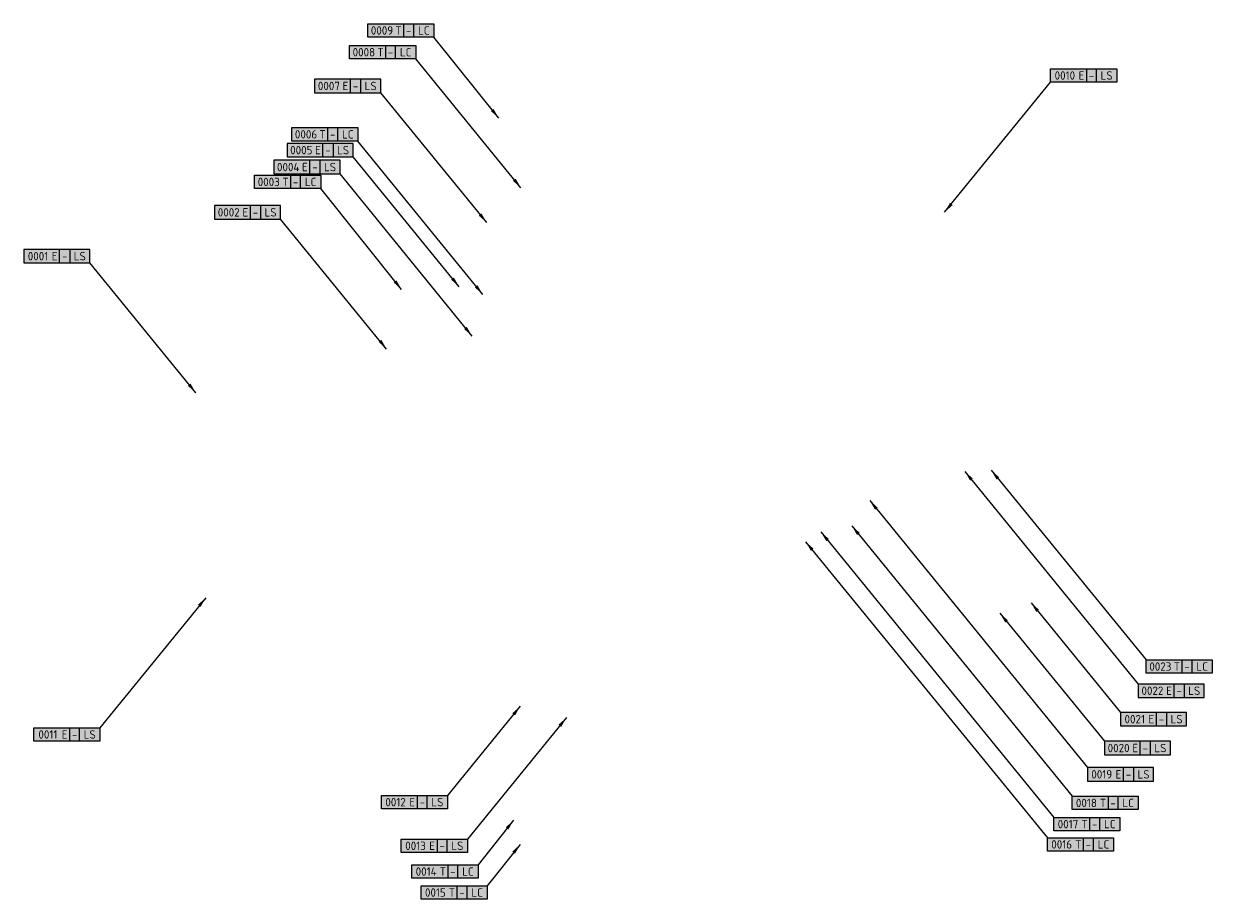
# Model space of a CAD drawing. Header units: metres. Extents: x 69786 to 70389, y 408614 to 409285.
# Tile 3 of 3: x 69988 to 70271, y 409077 to 409285. Entities that reach past the tile are written whole.
import ezdxf
from ezdxf.enums import TextEntityAlignment as Align

# ---------------------------------------------------------------- set-up
doc = ezdxf.new("R2010")
doc.units = ezdxf.units.M
doc.header["$LTSCALE"] = 0.1
for name, color, linetype, lineweight in [('kl-tb-datatransport - KPN', 160, 'Continuous', 0), ('kl-tb-datatransport - RWS Zeeland', 10, 'Continuous', 0), ('kl-tb-elektriciteit ls - RWS Zeeland', 13, 'Continuous', 0), ('kl-tb-overig', 251, 'Continuous', 0)]:
    doc.layers.add(name, color=color, linetype=linetype, lineweight=lineweight)
doc.styles.add('HS_Lely$0$T25', font='NLCS-ISO.ttf', dxfattribs={"height": 2.5})
doc.styles.get("Standard").update_dxf_attribs({"font": 'arial.ttf'})
doc.styles.add('T25', font='ISO3098.shx')
doc.dimstyles.new('HS_Lely$0$KENL', dxfattribs={"dimtxt": 1, "dimasz": 2, "dimexe": 1, "dimexo": 3, "dimgap": 0.5, "dimtad": 1, "dimdec": 0, "dimzin": 1, "dimdsep": 46, "dimtxsty": 'T25', "dimcen": 0, "dimse1": 1, "dimse2": 1, "dimclrd": 256, "dimaunit": 2, "dimadec": 0, "dimazin": 0, "dimtfac": 1, "dimtdec": 0, "dimtix": 1, "dimtmove": 2, "dimatfit": 3, "dimfxl": 1, "dimtvp": 0.8, "dimtolj": 1, "dimtzin": 0, "dimarcsym": 0})

# ---------------------------------------------------------------- blocks, each defined once
blk = doc.blocks.new('HS_Lely$0$Obj-code')
at = {"layer": 'kl-tb-overig', "true_color": 0xffffff}
h = blk.add_hatch(color=7, dxfattribs=at)
h.dxf.hatch_style = 1
h.paths.add_polyline_path([(1.85, 3.2), (17.6, 3.2), (17.6, 0), (1.85, 0)])
for p, q in [((10.4, 3.2), (10.4, 0)), ((12.8, 0), (12.8, 3.2))]:
    blk.add_line(p, q)
blk.add_lwpolyline([(1.85, 3.2), (17.6, 3.2), (17.6, 0), (1.85, 0)], close=True)
at = {"layer": 'kl-tb-overig', "color": 7, "true_color": 0xffffff}
blk.add_lwpolyline([(1.85, 3.2), (17.6, 3.2), (17.6, 0), (1.85, 0)], close=True, dxfattribs=at)
for tag, p in [('9999', (5.25, 1.6)), ('X', (9.2, 1.6)), ('YZ', (15.2, 1.6)), ('-', (11.6, 1.6))]:
    blk.add_attdef(tag, text='', height=2).set_placement(p, align=Align.MIDDLE)
at = {"flags": 1}
for tag, p in [('KILOMETRERING', (0.51, -3.39)), ('KABEL/LEIDINGTYPE', (0.51, -6.82)), ('LEIDINGEIGENAAR', (0.51, -10.24)), ('BEHEERKAART1', (0.51, -13.67)), ('BEHEERKAART2', (0.51, -17.1)), ('BEHEERKAART3', (0.51, -20.53)), ('BEHEERKAART4', (0.51, -23.96)), ('BEHEERKAART5', (0.51, -27.39)), ('OPMERKINGEN', (0.51, -30.82))]:
    blk.add_attdef(tag, p, '', height=2, dxfattribs=at)

msp = doc.modelspace()

# ---------------------------------------------------------------- block references
at = {"layer": 'kl-tb-datatransport - KPN'}
ref = msp.add_blockref('HS_Lely$0$Obj-code', (70063.53, 409276.99), dxfattribs=at)
ref.add_attrib('9999', '0008', dxfattribs={"layer": '0', "height": 2, "rotation": 360, "style": 'HS_Lely$0$T25'}).set_placement((70068.77, 409278.59), align=Align.MIDDLE)
ref.add_attrib('X', 'T', dxfattribs={"layer": '0', "height": 2, "rotation": 360, "style": 'HS_Lely$0$T25'}).set_placement((70072.73, 409278.59), align=Align.MIDDLE)
ref.add_attrib('-', '-', dxfattribs={"layer": '0', "height": 2, "rotation": 360, "style": 'HS_Lely$0$T25'}).set_placement((70075.13, 409278.59), align=Align.MIDDLE)
ref.add_attrib('YZ', 'LC', dxfattribs={"layer": '0', "height": 2, "rotation": 360, "style": 'HS_Lely$0$T25'}).set_placement((70078.73, 409278.59), align=Align.MIDDLE)
ref = msp.add_blockref('HS_Lely$0$Obj-code', (70049.74, 409257.41), dxfattribs=at)
ref.add_attrib('9999', '0006', dxfattribs={"layer": '0', "height": 2, "rotation": 360, "style": 'HS_Lely$0$T25'}).set_placement((70054.99, 409259.01), align=Align.MIDDLE)
ref.add_attrib('X', 'T', dxfattribs={"layer": '0', "height": 2, "rotation": 360, "style": 'HS_Lely$0$T25'}).set_placement((70058.94, 409259.01), align=Align.MIDDLE)
ref.add_attrib('-', '-', dxfattribs={"layer": '0', "height": 2, "rotation": 360, "style": 'HS_Lely$0$T25'}).set_placement((70061.34, 409259.01), align=Align.MIDDLE)
ref.add_attrib('YZ', 'LC', dxfattribs={"layer": '0', "height": 2, "rotation": 360, "style": 'HS_Lely$0$T25'}).set_placement((70064.94, 409259.01), align=Align.MIDDLE)
ref = msp.add_blockref('HS_Lely$0$Obj-code', (70235.62, 409098.04), dxfattribs=at)
ref.add_attrib('9999', '0018', dxfattribs={"layer": '0', "height": 2, "rotation": 360, "style": 'HS_Lely$0$T25'}).set_placement((70240.87, 409099.64), align=Align.MIDDLE)
ref.add_attrib('X', 'T', dxfattribs={"layer": '0', "height": 2, "rotation": 360, "style": 'HS_Lely$0$T25'}).set_placement((70244.82, 409099.64), align=Align.MIDDLE)
ref.add_attrib('-', '-', dxfattribs={"layer": '0', "height": 2, "rotation": 360, "style": 'HS_Lely$0$T25'}).set_placement((70247.22, 409099.64), align=Align.MIDDLE)
ref.add_attrib('YZ', 'LC', dxfattribs={"layer": '0', "height": 2, "rotation": 360, "style": 'HS_Lely$0$T25'}).set_placement((70250.82, 409099.64), align=Align.MIDDLE)
ref = msp.add_blockref('HS_Lely$0$Obj-code', (70231.25, 409093), dxfattribs=at)
ref.add_attrib('9999', '0017', dxfattribs={"layer": '0', "height": 2, "rotation": 360, "style": 'HS_Lely$0$T25'}).set_placement((70236.49, 409094.6), align=Align.MIDDLE)
ref.add_attrib('X', 'T', dxfattribs={"layer": '0', "height": 2, "rotation": 360, "style": 'HS_Lely$0$T25'}).set_placement((70240.45, 409094.6), align=Align.MIDDLE)
ref.add_attrib('-', '-', dxfattribs={"layer": '0', "height": 2, "rotation": 360, "style": 'HS_Lely$0$T25'}).set_placement((70242.85, 409094.6), align=Align.MIDDLE)
ref.add_attrib('YZ', 'LC', dxfattribs={"layer": '0', "height": 2, "rotation": 360, "style": 'HS_Lely$0$T25'}).set_placement((70246.45, 409094.6), align=Align.MIDDLE)
at = {"layer": 'kl-tb-datatransport - RWS Zeeland'}
ref = msp.add_blockref('HS_Lely$0$Obj-code', (70067.84, 409282.17), dxfattribs=at)
ref.add_attrib('9999', '0009', dxfattribs={"layer": '0', "height": 2, "rotation": 360, "style": 'HS_Lely$0$T25'}).set_placement((70073.09, 409283.77), align=Align.MIDDLE)
ref.add_attrib('X', 'T', dxfattribs={"layer": '0', "height": 2, "rotation": 360, "style": 'HS_Lely$0$T25'}).set_placement((70077.04, 409283.77), align=Align.MIDDLE)
ref.add_attrib('-', '-', dxfattribs={"layer": '0', "height": 2, "rotation": 360, "style": 'HS_Lely$0$T25'}).set_placement((70079.44, 409283.77), align=Align.MIDDLE)
ref.add_attrib('YZ', 'LC', dxfattribs={"layer": '0', "height": 2, "rotation": 360, "style": 'HS_Lely$0$T25'}).set_placement((70083.04, 409283.77), align=Align.MIDDLE)
ref = msp.add_blockref('HS_Lely$0$Obj-code', (70040.88, 409246.07), dxfattribs=at)
ref.add_attrib('9999', '0003', dxfattribs={"layer": '0', "height": 2, "rotation": 360, "style": 'HS_Lely$0$T25'}).set_placement((70046.12, 409247.67), align=Align.MIDDLE)
ref.add_attrib('X', 'T', dxfattribs={"layer": '0', "height": 2, "rotation": 360, "style": 'HS_Lely$0$T25'}).set_placement((70050.08, 409247.67), align=Align.MIDDLE)
ref.add_attrib('-', '-', dxfattribs={"layer": '0', "height": 2, "rotation": 360, "style": 'HS_Lely$0$T25'}).set_placement((70052.48, 409247.67), align=Align.MIDDLE)
ref.add_attrib('YZ', 'LC', dxfattribs={"layer": '0', "height": 2, "rotation": 360, "style": 'HS_Lely$0$T25'}).set_placement((70056.08, 409247.67), align=Align.MIDDLE)
ref = msp.add_blockref('HS_Lely$0$Obj-code', (70253.24, 409130.56), dxfattribs=at)
ref.add_attrib('9999', '0023', dxfattribs={"layer": '0', "height": 2, "rotation": 360, "style": 'HS_Lely$0$T25'}).set_placement((70258.49, 409132.16), align=Align.MIDDLE)
ref.add_attrib('X', 'T', dxfattribs={"layer": '0', "height": 2, "rotation": 360, "style": 'HS_Lely$0$T25'}).set_placement((70262.44, 409132.16), align=Align.MIDDLE)
ref.add_attrib('-', '-', dxfattribs={"layer": '0', "height": 2, "rotation": 360, "style": 'HS_Lely$0$T25'}).set_placement((70264.84, 409132.16), align=Align.MIDDLE)
ref.add_attrib('YZ', 'LC', dxfattribs={"layer": '0', "height": 2, "rotation": 360, "style": 'HS_Lely$0$T25'}).set_placement((70268.44, 409132.16), align=Align.MIDDLE)
ref = msp.add_blockref('HS_Lely$0$Obj-code', (70229.74, 409088.16), dxfattribs=at)
ref.add_attrib('9999', '0016', dxfattribs={"layer": '0', "height": 2, "rotation": 360, "style": 'HS_Lely$0$T25'}).set_placement((70234.98, 409089.76), align=Align.MIDDLE)
ref.add_attrib('X', 'T', dxfattribs={"layer": '0', "height": 2, "rotation": 360, "style": 'HS_Lely$0$T25'}).set_placement((70238.94, 409089.76), align=Align.MIDDLE)
ref.add_attrib('-', '-', dxfattribs={"layer": '0', "height": 2, "rotation": 360, "style": 'HS_Lely$0$T25'}).set_placement((70241.34, 409089.76), align=Align.MIDDLE)
ref.add_attrib('YZ', 'LC', dxfattribs={"layer": '0', "height": 2, "rotation": 360, "style": 'HS_Lely$0$T25'}).set_placement((70244.94, 409089.76), align=Align.MIDDLE)
ref = msp.add_blockref('HS_Lely$0$Obj-code', (70078.36, 409081.69), dxfattribs=at)
ref.add_attrib('9999', '0014', dxfattribs={"layer": '0', "height": 2, "rotation": 360, "style": 'HS_Lely$0$T25'}).set_placement((70083.61, 409083.29), align=Align.MIDDLE)
ref.add_attrib('X', 'T', dxfattribs={"layer": '0', "height": 2, "rotation": 360, "style": 'HS_Lely$0$T25'}).set_placement((70087.56, 409083.29), align=Align.MIDDLE)
ref.add_attrib('-', '-', dxfattribs={"layer": '0', "height": 2, "rotation": 360, "style": 'HS_Lely$0$T25'}).set_placement((70089.96, 409083.29), align=Align.MIDDLE)
ref.add_attrib('YZ', 'LC', dxfattribs={"layer": '0', "height": 2, "rotation": 360, "style": 'HS_Lely$0$T25'}).set_placement((70093.56, 409083.29), align=Align.MIDDLE)
ref = msp.add_blockref('HS_Lely$0$Obj-code', (70080.55, 409076.69), dxfattribs=at)
ref.add_attrib('9999', '0015', dxfattribs={"layer": '0', "height": 2, "rotation": 360, "style": 'HS_Lely$0$T25'}).set_placement((70085.8, 409078.29), align=Align.MIDDLE)
ref.add_attrib('X', 'T', dxfattribs={"layer": '0', "height": 2, "rotation": 360, "style": 'HS_Lely$0$T25'}).set_placement((70089.75, 409078.29), align=Align.MIDDLE)
ref.add_attrib('-', '-', dxfattribs={"layer": '0', "height": 2, "rotation": 360, "style": 'HS_Lely$0$T25'}).set_placement((70092.15, 409078.29), align=Align.MIDDLE)
ref.add_attrib('YZ', 'LC', dxfattribs={"layer": '0', "height": 2, "rotation": 360, "style": 'HS_Lely$0$T25'}).set_placement((70095.75, 409078.29), align=Align.MIDDLE)
at = {"layer": 'kl-tb-elektriciteit ls - RWS Zeeland'}
ref = msp.add_blockref('HS_Lely$0$Obj-code', (70230.5, 409271.44), dxfattribs=at)
ref.add_attrib('9999', '0010', dxfattribs={"layer": '0', "height": 2, "rotation": 360, "style": 'HS_Lely$0$T25'}).set_placement((70235.74, 409273.04), align=Align.MIDDLE)
ref.add_attrib('X', 'E', dxfattribs={"layer": '0', "height": 2, "rotation": 360, "style": 'HS_Lely$0$T25'}).set_placement((70239.7, 409273.04), align=Align.MIDDLE)
ref.add_attrib('-', '-', dxfattribs={"layer": '0', "height": 2, "rotation": 360, "style": 'HS_Lely$0$T25'}).set_placement((70242.1, 409273.04), align=Align.MIDDLE)
ref.add_attrib('YZ', 'LS', dxfattribs={"layer": '0', "height": 2, "rotation": 360, "style": 'HS_Lely$0$T25'}).set_placement((70245.7, 409273.04), align=Align.MIDDLE)
ref = msp.add_blockref('HS_Lely$0$Obj-code', (70055.19, 409272.14), dxfattribs=dict(at, xscale=-1, rotation=180))
ref.add_attrib('9999', '0007', dxfattribs={"layer": '0', "height": 2, "rotation": 0, "style": 'HS_Lely$0$T25'}).set_placement((70060.44, 409270.54), align=Align.MIDDLE)
ref.add_attrib('X', 'E', dxfattribs={"layer": '0', "height": 2, "rotation": 0, "style": 'HS_Lely$0$T25'}).set_placement((70064.39, 409270.54), align=Align.MIDDLE)
ref.add_attrib('-', '-', dxfattribs={"layer": '0', "height": 2, "rotation": 0, "style": 'HS_Lely$0$T25'}).set_placement((70066.79, 409270.54), align=Align.MIDDLE)
ref.add_attrib('YZ', 'LS', dxfattribs={"layer": '0', "height": 2, "rotation": 0, "style": 'HS_Lely$0$T25'}).set_placement((70070.39, 409270.54), align=Align.MIDDLE)
ref = msp.add_blockref('HS_Lely$0$Obj-code', (70048.63, 409256.85), dxfattribs=dict(at, xscale=-1, rotation=180))
ref.add_attrib('9999', '0005', dxfattribs={"layer": '0', "height": 2, "rotation": 0, "style": 'HS_Lely$0$T25'}).set_placement((70053.87, 409255.25), align=Align.MIDDLE)
ref.add_attrib('X', 'E', dxfattribs={"layer": '0', "height": 2, "rotation": 0, "style": 'HS_Lely$0$T25'}).set_placement((70057.83, 409255.25), align=Align.MIDDLE)
ref.add_attrib('-', '-', dxfattribs={"layer": '0', "height": 2, "rotation": 0, "style": 'HS_Lely$0$T25'}).set_placement((70060.23, 409255.25), align=Align.MIDDLE)
ref.add_attrib('YZ', 'LS', dxfattribs={"layer": '0', "height": 2, "rotation": 0, "style": 'HS_Lely$0$T25'}).set_placement((70063.83, 409255.25), align=Align.MIDDLE)
ref = msp.add_blockref('HS_Lely$0$Obj-code', (70045.51, 409252.82), dxfattribs=dict(at, xscale=-1, rotation=180))
ref.add_attrib('9999', '0004', dxfattribs={"layer": '0', "height": 2, "rotation": 0, "style": 'HS_Lely$0$T25'}).set_placement((70050.75, 409251.22), align=Align.MIDDLE)
ref.add_attrib('X', 'E', dxfattribs={"layer": '0', "height": 2, "rotation": 0, "style": 'HS_Lely$0$T25'}).set_placement((70054.71, 409251.22), align=Align.MIDDLE)
ref.add_attrib('-', '-', dxfattribs={"layer": '0', "height": 2, "rotation": 0, "style": 'HS_Lely$0$T25'}).set_placement((70057.11, 409251.22), align=Align.MIDDLE)
ref.add_attrib('YZ', 'LS', dxfattribs={"layer": '0', "height": 2, "rotation": 0, "style": 'HS_Lely$0$T25'}).set_placement((70060.71, 409251.22), align=Align.MIDDLE)
ref = msp.add_blockref('HS_Lely$0$Obj-code', (70031.34, 409242.02), dxfattribs=dict(at, xscale=-1, rotation=180))
ref.add_attrib('9999', '0002', dxfattribs={"layer": '0', "height": 2, "rotation": 0, "style": 'HS_Lely$0$T25'}).set_placement((70036.58, 409240.42), align=Align.MIDDLE)
ref.add_attrib('X', 'E', dxfattribs={"layer": '0', "height": 2, "rotation": 0, "style": 'HS_Lely$0$T25'}).set_placement((70040.54, 409240.42), align=Align.MIDDLE)
ref.add_attrib('-', '-', dxfattribs={"layer": '0', "height": 2, "rotation": 0, "style": 'HS_Lely$0$T25'}).set_placement((70042.94, 409240.42), align=Align.MIDDLE)
ref.add_attrib('YZ', 'LS', dxfattribs={"layer": '0', "height": 2, "rotation": 0, "style": 'HS_Lely$0$T25'}).set_placement((70046.54, 409240.42), align=Align.MIDDLE)
ref = msp.add_blockref('HS_Lely$0$Obj-code', (69985.91, 409231.57), dxfattribs=dict(at, xscale=-1, rotation=180))
ref.add_attrib('9999', '0001', dxfattribs={"layer": '0', "height": 2, "rotation": 0, "style": 'HS_Lely$0$T25'}).set_placement((69991.15, 409229.97), align=Align.MIDDLE)
ref.add_attrib('X', 'E', dxfattribs={"layer": '0', "height": 2, "rotation": 0, "style": 'HS_Lely$0$T25'}).set_placement((69995.11, 409229.97), align=Align.MIDDLE)
ref.add_attrib('-', '-', dxfattribs={"layer": '0', "height": 2, "rotation": 0, "style": 'HS_Lely$0$T25'}).set_placement((69997.51, 409229.97), align=Align.MIDDLE)
ref.add_attrib('YZ', 'LS', dxfattribs={"layer": '0', "height": 2, "rotation": 0, "style": 'HS_Lely$0$T25'}).set_placement((70001.11, 409229.97), align=Align.MIDDLE)
ref = msp.add_blockref('HS_Lely$0$Obj-code', (70251.36, 409127.99), dxfattribs=dict(at, xscale=-1, rotation=180))
ref.add_attrib('9999', '0022', dxfattribs={"layer": '0', "height": 2, "rotation": 0, "style": 'HS_Lely$0$T25'}).set_placement((70256.6, 409126.39), align=Align.MIDDLE)
ref.add_attrib('X', 'E', dxfattribs={"layer": '0', "height": 2, "rotation": 0, "style": 'HS_Lely$0$T25'}).set_placement((70260.56, 409126.39), align=Align.MIDDLE)
ref.add_attrib('-', '-', dxfattribs={"layer": '0', "height": 2, "rotation": 0, "style": 'HS_Lely$0$T25'}).set_placement((70262.96, 409126.39), align=Align.MIDDLE)
ref.add_attrib('YZ', 'LS', dxfattribs={"layer": '0', "height": 2, "rotation": 0, "style": 'HS_Lely$0$T25'}).set_placement((70266.56, 409126.39), align=Align.MIDDLE)
ref = msp.add_blockref('HS_Lely$0$Obj-code', (70247.14, 409121.21), dxfattribs=dict(at, xscale=-1, rotation=180))
ref.add_attrib('9999', '0021', dxfattribs={"layer": '0', "height": 2, "rotation": 0, "style": 'HS_Lely$0$T25'}).set_placement((70252.39, 409119.61), align=Align.MIDDLE)
ref.add_attrib('X', 'E', dxfattribs={"layer": '0', "height": 2, "rotation": 0, "style": 'HS_Lely$0$T25'}).set_placement((70256.34, 409119.61), align=Align.MIDDLE)
ref.add_attrib('-', '-', dxfattribs={"layer": '0', "height": 2, "rotation": 0, "style": 'HS_Lely$0$T25'}).set_placement((70258.74, 409119.61), align=Align.MIDDLE)
ref.add_attrib('YZ', 'LS', dxfattribs={"layer": '0', "height": 2, "rotation": 0, "style": 'HS_Lely$0$T25'}).set_placement((70262.34, 409119.61), align=Align.MIDDLE)
ref = msp.add_blockref('HS_Lely$0$Obj-code', (69988.27, 409114.36), dxfattribs=at)
ref.add_attrib('9999', '0011', dxfattribs={"layer": '0', "height": 2, "rotation": 360, "style": 'HS_Lely$0$T25'}).set_placement((69993.51, 409115.96), align=Align.MIDDLE)
ref.add_attrib('X', 'E', dxfattribs={"layer": '0', "height": 2, "rotation": 360, "style": 'HS_Lely$0$T25'}).set_placement((69997.47, 409115.96), align=Align.MIDDLE)
ref.add_attrib('-', '-', dxfattribs={"layer": '0', "height": 2, "rotation": 360, "style": 'HS_Lely$0$T25'}).set_placement((69999.87, 409115.96), align=Align.MIDDLE)
ref.add_attrib('YZ', 'LS', dxfattribs={"layer": '0', "height": 2, "rotation": 360, "style": 'HS_Lely$0$T25'}).set_placement((70003.47, 409115.96), align=Align.MIDDLE)
ref = msp.add_blockref('HS_Lely$0$Obj-code', (70243.3, 409114.33), dxfattribs=dict(at, xscale=-1, rotation=180))
ref.add_attrib('9999', '0020', dxfattribs={"layer": '0', "height": 2, "rotation": 0, "style": 'HS_Lely$0$T25'}).set_placement((70248.55, 409112.73), align=Align.MIDDLE)
ref.add_attrib('X', 'E', dxfattribs={"layer": '0', "height": 2, "rotation": 0, "style": 'HS_Lely$0$T25'}).set_placement((70252.5, 409112.73), align=Align.MIDDLE)
ref.add_attrib('-', '-', dxfattribs={"layer": '0', "height": 2, "rotation": 0, "style": 'HS_Lely$0$T25'}).set_placement((70254.9, 409112.73), align=Align.MIDDLE)
ref.add_attrib('YZ', 'LS', dxfattribs={"layer": '0', "height": 2, "rotation": 0, "style": 'HS_Lely$0$T25'}).set_placement((70258.5, 409112.73), align=Align.MIDDLE)
ref = msp.add_blockref('HS_Lely$0$Obj-code', (70239.29, 409108.06), dxfattribs=dict(at, xscale=-1, rotation=180))
ref.add_attrib('9999', '0019', dxfattribs={"layer": '0', "height": 2, "rotation": 0, "style": 'HS_Lely$0$T25'}).set_placement((70244.53, 409106.46), align=Align.MIDDLE)
ref.add_attrib('X', 'E', dxfattribs={"layer": '0', "height": 2, "rotation": 0, "style": 'HS_Lely$0$T25'}).set_placement((70248.49, 409106.46), align=Align.MIDDLE)
ref.add_attrib('-', '-', dxfattribs={"layer": '0', "height": 2, "rotation": 0, "style": 'HS_Lely$0$T25'}).set_placement((70250.89, 409106.46), align=Align.MIDDLE)
ref.add_attrib('YZ', 'LS', dxfattribs={"layer": '0', "height": 2, "rotation": 0, "style": 'HS_Lely$0$T25'}).set_placement((70254.49, 409106.46), align=Align.MIDDLE)
ref = msp.add_blockref('HS_Lely$0$Obj-code', (70071.08, 409098.23), dxfattribs=at)
ref.add_attrib('9999', '0012', dxfattribs={"layer": '0', "height": 2, "rotation": 360, "style": 'HS_Lely$0$T25'}).set_placement((70076.32, 409099.83), align=Align.MIDDLE)
ref.add_attrib('X', 'E', dxfattribs={"layer": '0', "height": 2, "rotation": 360, "style": 'HS_Lely$0$T25'}).set_placement((70080.28, 409099.83), align=Align.MIDDLE)
ref.add_attrib('-', '-', dxfattribs={"layer": '0', "height": 2, "rotation": 360, "style": 'HS_Lely$0$T25'}).set_placement((70082.68, 409099.83), align=Align.MIDDLE)
ref.add_attrib('YZ', 'LS', dxfattribs={"layer": '0', "height": 2, "rotation": 360, "style": 'HS_Lely$0$T25'}).set_placement((70086.28, 409099.83), align=Align.MIDDLE)
ref = msp.add_blockref('HS_Lely$0$Obj-code', (70075.84, 409087.83), dxfattribs=at)
ref.add_attrib('9999', '0013', dxfattribs={"layer": '0', "height": 2, "rotation": 360, "style": 'HS_Lely$0$T25'}).set_placement((70081.08, 409089.43), align=Align.MIDDLE)
ref.add_attrib('X', 'E', dxfattribs={"layer": '0', "height": 2, "rotation": 360, "style": 'HS_Lely$0$T25'}).set_placement((70085.04, 409089.43), align=Align.MIDDLE)
ref.add_attrib('-', '-', dxfattribs={"layer": '0', "height": 2, "rotation": 360, "style": 'HS_Lely$0$T25'}).set_placement((70087.44, 409089.43), align=Align.MIDDLE)
ref.add_attrib('YZ', 'LS', dxfattribs={"layer": '0', "height": 2, "rotation": 360, "style": 'HS_Lely$0$T25'}).set_placement((70091.04, 409089.43), align=Align.MIDDLE)

# ---------------------------------------------------------------- leaders
at = {"layer": 'kl-tb-datatransport - KPN'}
for points in [[(70106.19, 409246.24), (70081.13, 409276.99)], [(70097.08, 409220.86), (70067.34, 409257.41)], [(70177.63, 409164.25), (70233.1, 409096.2)], [(70184.99, 409165.7), (70237.47, 409101.24)]]:
    msp.add_leader(points, dimstyle='HS_Lely$0$KENL', override={"dimasz": 2.5}, dxfattribs=at)
at = {"layer": 'kl-tb-datatransport - RWS Zeeland'}
for points in [[(70100.9, 409262.87), (70085.44, 409282.17)], [(70077.77, 409221.99), (70058.48, 409246.07)], [(70218.2, 409178.94), (70255.1, 409133.76)], [(70173.99, 409161.91), (70231.59, 409091.36)], [(70104.43, 409095.52), (70095.96, 409084.89)], [(70106, 409089.74), (70098.15, 409079.89)]]:
    msp.add_leader(points, dimstyle='HS_Lely$0$KENL', override={"dimasz": 2.5}, dxfattribs=at)
at = {"layer": 'kl-tb-elektriciteit ls - RWS Zeeland'}
for points in [[(70207.11, 409240.46), (70232.35, 409271.44)], [(70098.04, 409237.96), (70072.79, 409268.94)], [(70091.47, 409222.68), (70066.23, 409253.65)], [(70094.53, 409210.94), (70063.11, 409249.62)], [(70074.18, 409207.84), (70048.94, 409238.82)], [(70028.75, 409197.39), (70003.51, 409228.37)], [(70211.92, 409178.66), (70253.21, 409127.99)], [(70189.26, 409171.72), (70241.14, 409108.06)], [(70031.11, 409148.54), (70005.87, 409117.56)], [(70227.68, 409147.37), (70248.99, 409121.21)], [(70220.27, 409144.86), (70245.15, 409114.33)], [(70106.03, 409122.71), (70088.68, 409101.43)], [(70117.02, 409119.97), (70093.44, 409091.03)]]:
    msp.add_leader(points, dimstyle='HS_Lely$0$KENL', override={"dimasz": 2.5}, dxfattribs=at)

doc.saveas('drawing.dxf')
